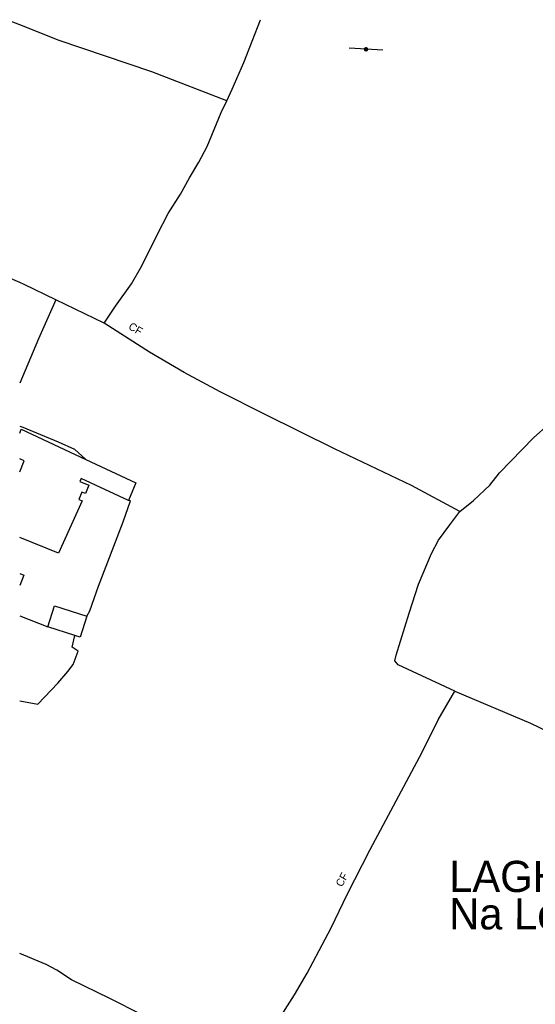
# Model space of a CAD drawing. Header units: metres. Extents: x 611948 to 1225781, y 656699 to 1316021.
# Tile 157 of 169: x 613947 to 614196, y 659569 to 660043. Entities that reach past the tile are written whole.
import ezdxf

# ---------------------------------------------------------------- set-up
doc = ezdxf.new("R2010")
doc.units = ezdxf.units.M
for name, color, linetype in [('4696-A$0$GEN_LIN_D', 253, 'Continuous'), ('4696-B$0$BLD_OTL_S', 253, 'Continuous'), ('4696-B$0$GEN_LIN_D', 253, 'Continuous'), ('4696-B$0$POLE_SYMB', 253, 'Continuous'), ('4696-B$0$TOWNLAND', 253, 'Continuous')]:
    doc.layers.add(name, color=color, linetype=linetype)
doc.styles.add('4696-B$0$STANDARD', font='txt')

# ---------------------------------------------------------------- blocks, each defined once
blk = doc.blocks.new('4696-A')
at = {"layer": '4696-A$0$GEN_LIN_D', "flags": 128}
for points in [[(613947.456, 660040.372), (613941.222, 660042.855)], [(613947.456, 659916.466), (613923.148, 659926.925), (613906.72, 659933.434), (613893.492, 659937.516), (613882.873, 659941.385), (613877.748, 659944.871)]]:
    blk.add_lwpolyline(points, dxfattribs=at)
blk = doc.blocks.new('4696-B$0$36', base_point=(144.988486, 310.919762))
blk.add_line((140.875383, 310.92339), (149.050238, 310.92339))
at = {"const_width": 0.539928}
blk.add_lwpolyline([(144.673376, 310.923808, 1), (145.213304, 310.923808, 1)], format="xyb", close=True, dxfattribs=at)
blk = doc.blocks.new('4696-B')
at = {"layer": '4696-B$0$BLD_OTL_S', "flags": 128}
for points in [[(613947.455, 659844.037), (613948.223, 659845.924), (613979.325, 659831.298)], [(613947.455, 659825.415), (613949.625, 659830.747), (613947.455, 659831.63)], [(613979.325, 659831.298), (614003.294, 659820.027), (613999.839, 659811.533)], [(613999.839, 659811.533), (613977.032, 659822.241), (613976.415, 659820.725), (613980.768, 659818.953), (613979.137, 659814.946), (613977.345, 659815.676), (613975.898, 659812.12), (613977.556, 659811.446), (613966.103, 659786.304), (613947.455, 659793.892)], [(613947.455, 659776.43), (613949.49, 659775.769), (613947.455, 659770.769)], [(613960.964, 659750.85), (613964.178, 659760.942), (613979.742, 659755.998)], [(613979.742, 659755.998), (613976.522, 659745.905), (613973.946, 659746.724)], [(613973.946, 659746.724), (613960.964, 659750.85)]]:
    blk.add_lwpolyline(points, dxfattribs=at)
at = {"layer": '4696-B$0$GEN_LIN_D', "flags": 128}
for points in [[(614047.046, 660003.877), (614049.637, 660009.384), (614055.324, 660022.203), (614063.388, 660042.854)], [(614047.046, 660003.877), (614010.983, 660017.713), (613966.496, 660032.796), (613947.456, 660040.372)], [(613988.035, 659896.882), (613993.496, 659905.085), (614001.18, 659915.885), (614006.243, 659924.491), (614013.545, 659939.309), (614018.818, 659949.721), (614024.888, 659958.924), (614029.144, 659966.731), (614033.599, 659974.336), (614037.653, 659981.944), (614044.361, 659998.169), (614047.046, 660003.877)], [(613964.905, 659908.112), (613949.588, 659915.549), (613947.456, 659916.466)], [(613964.905, 659908.112), (613956.528, 659889.335), (613947.455, 659868.01)], [(613988.035, 659896.882), (613964.905, 659908.112)], [(614159.205, 659806.272), (614165.858, 659811.657), (614173.724, 659819.045), (614178.371, 659824.842), (614194.719, 659841.823), (614202.18, 659848.408), (614207.008, 659850.391), (614214.852, 659853.362), (614226.33, 659860.33), (614236.805, 659867.502), (614251.293, 659874.253), (614261.775, 659882.631), (614270.037, 659888.811), (614283.115, 659900.494)], [(614159.205, 659806.272), (614135.983, 659818.837), (614098.936, 659836.491), (614065.497, 659852.924), (614043.872, 659863.874), (614026.656, 659873.197), (614009.844, 659882.919), (613988.035, 659896.882)], [(613947.455, 659847.346), (613948.987, 659846.912), (613966.013, 659839.799), (613973.825, 659836.346), (613979.325, 659831.298)], [(613979.742, 659755.998), (613981.161, 659758.6), (613985.437, 659770.422), (613997.239, 659801.276), (614000.704, 659811.497), (613999.839, 659811.533)], [(614156.755, 659719.964), (614129.519, 659732.551), (614127.923, 659734.566), (614128.539, 659737.173), (614134.865, 659757.415), (614139.354, 659771.444), (614145.652, 659786.066), (614148.896, 659792.474), (614154.354, 659799.873), (614159.205, 659806.272)], [(613947.455, 659756.206), (613960.964, 659750.85)], [(613947.455, 659715.241), (613956.266, 659713.592), (613965.753, 659723.782), (613970.6, 659729.378), (613973.228, 659732.777), (613975.669, 659739.188), (613972.668, 659741.01), (613973.946, 659746.724)], [(614056.039, 659535.597), (614062.319, 659546.605), (614079.723, 659573.816), (614085.799, 659584.224), (614097.352, 659606.046), (614105.064, 659622.066), (614116.014, 659643.69), (614141.147, 659690.535), (614148.855, 659706.153), (614156.755, 659719.964)], [(614156.755, 659719.964), (614193.211, 659704.52), (614229.856, 659686.868)], [(614022.007, 659554.266), (614019.408, 659556.487), (614005.999, 659564.385), (613990.783, 659572.091), (613972.36, 659581.019), (613965.357, 659585.672), (613960.152, 659588.508), (613947.455, 659593.717)]]:
    blk.add_lwpolyline(points, dxfattribs=at)
at = {"layer": '4696-B$0$TOWNLAND', "flags": 128}
for points in [[(614047.046, 660003.877), (614049.637, 660009.384), (614055.324, 660022.203), (614063.388, 660042.854)], [(613988.035, 659896.882), (613993.496, 659905.085), (614001.18, 659915.885), (614006.243, 659924.491), (614013.545, 659939.309), (614018.818, 659949.721), (614024.888, 659958.924), (614029.144, 659966.731), (614033.599, 659974.336), (614037.653, 659981.944), (614044.361, 659998.169), (614047.046, 660003.877)], [(614159.205, 659806.272), (614165.858, 659811.657), (614173.724, 659819.045), (614178.371, 659824.842), (614194.719, 659841.823), (614202.18, 659848.408), (614207.008, 659850.391), (614214.852, 659853.362), (614226.33, 659860.33), (614236.805, 659867.502), (614251.293, 659874.253), (614261.775, 659882.631), (614270.037, 659888.811), (614283.115, 659900.494)], [(614159.205, 659806.272), (614135.983, 659818.837), (614098.936, 659836.491), (614065.497, 659852.924), (614043.872, 659863.874), (614026.656, 659873.197), (614009.844, 659882.919), (613988.035, 659896.882)], [(614156.755, 659719.964), (614129.519, 659732.551), (614127.923, 659734.566), (614128.539, 659737.173), (614134.865, 659757.415), (614139.354, 659771.444), (614145.652, 659786.066), (614148.896, 659792.474), (614154.354, 659799.873), (614159.205, 659806.272)], [(614056.039, 659535.597), (614062.319, 659546.605), (614079.723, 659573.816), (614085.799, 659584.224), (614097.352, 659606.046), (614105.064, 659622.066), (614116.014, 659643.69), (614141.147, 659690.535), (614148.855, 659706.153), (614156.755, 659719.964)]]:
    blk.add_lwpolyline(points, dxfattribs=at)
at = {"layer": '4696-B$0$POLE_SYMB', "xscale": 2, "yscale": 2, "rotation": 176.5680000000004}
blk.add_blockref('4696-B$0$36', (614114.007, 660028.63), dxfattribs=at)
at = {"layer": '4696-B$0$TOWNLAND', "style": '4696-B$0$STANDARD'}
for s, height, rotation, p in [('CF', 3.75, -30.70001, (613999.433, 659894.312)), ('LAGHTAGALLA', 15, -0.1, (614154.094, 659623.37)), ('CF', 3.75, 60.70001, (614102.491, 659625.435)), ('Na Leachta Geala', 15, -0.1, (614154.094, 659605.37))]:
    blk.add_text(s, height=height, rotation=rotation, dxfattribs=at).set_placement(p)
blk = doc.blocks.new('OS Mapping')
for name in ['4696-A', '4696-B']:
    blk.add_blockref(name, (0, 0))

msp = doc.modelspace()

# ---------------------------------------------------------------- block references
msp.add_blockref('OS Mapping', (0, 0))

doc.saveas('drawing.dxf')
